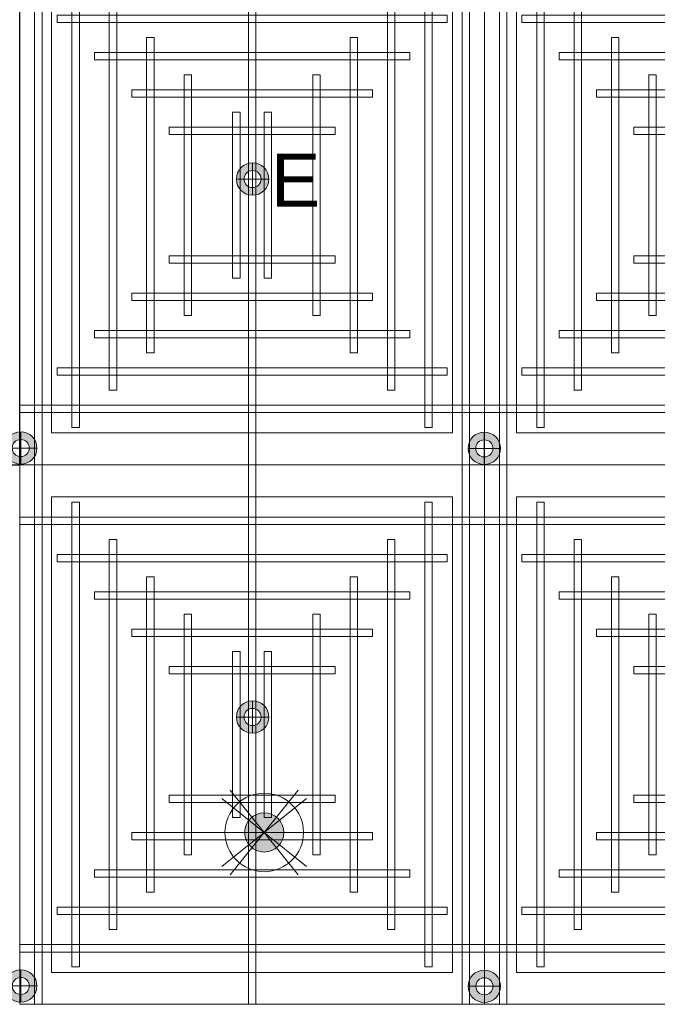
# Model space of a CAD drawing. Header units: millimetres. Extents: x -1097 to 37269, y -9172 to 9131.
# Tile 3 of 36: x 1849 to 3374, y -3245 to -889. Entities that reach past the tile are written whole.
import ezdxf
from ezdxf.enums import TextEntityAlignment as Align

# ---------------------------------------------------------------- set-up
doc = ezdxf.new("R2010")
doc.units = ezdxf.units.MM
doc.linetypes.add('DASHED', pattern=[19.05, 12.7, -6.35])
for name, color, linetype, lineweight in [('Ceiling', 14, 'Continuous', 9), ('E Celing Lighting', 5, 'DASHED', 5), ('Lighting (Ceiling)', 160, 'Continuous', 15)]:
    doc.layers.add(name, color=color, linetype=linetype, lineweight=lineweight)
doc.layers.add('LIGHTING', color=6, linetype='Continuous', lineweight=20, true_color=0xff00ff)
doc.layers.add('RCP LAYOUT', color=9, linetype='Continuous', true_color=0x808080)
doc.styles.get("Standard").update_dxf_attribs({"font": 'arial.ttf'})

# ---------------------------------------------------------------- blocks, each defined once
blk = doc.blocks.new('ljbsdinfpn')
at = {"layer": 'Lighting (Ceiling)', "true_color": 0xff00ff}
h = blk.add_hatch(color=6, dxfattribs=at)
h.dxf.hatch_style = 1
edge = h.paths.add_edge_path()
edge.add_arc((-23157.713, -1088.484), 1.848, 0, 360)
h = blk.add_hatch(color=6, dxfattribs=at)
h.dxf.hatch_style = 1
edge = h.paths.add_edge_path()
edge.add_arc((-23157.713, -1088.484), 1.848, 0, 360)
at = {"layer": 'Lighting (Ceiling)', "color": 6, "true_color": 0xff00ff, "elevation": 0.002}
for points in [[(-23153.733, -1085.286), (-23161.693, -1091.682)], [(-23153.733, -1091.682), (-23161.693, -1085.286)], [(-23160.911, -1084.504), (-23154.515, -1092.464)], [(-23154.515, -1084.504), (-23160.911, -1092.464)]]:
    blk.add_lwpolyline(points, dxfattribs=at)
at = {"layer": 'Lighting (Ceiling)', "color": 6, "true_color": 0xff00ff}
for radius in [3.697, 3.697, 1.848, 1.848]:
    blk.add_circle((-23157.713, -1088.484, 0.002), radius, dxfattribs=at)
blk = doc.blocks.new('skievubjn')
at = {"layer": 'E Celing Lighting', "color": 5, "true_color": 0x0000ff}
blk.add_blockref('ljbsdinfpn', (1744216.734, -77888.991, -0.002), dxfattribs=at)
blk = doc.blocks.new('cl')
at = {"layer": 'Lighting (Ceiling)'}
h = blk.add_hatch(color=0, dxfattribs=at)
h.dxf.hatch_style = 1
h.paths.add_polyline_path([(1.533, 0.03, 1), (-1.533, 0.03, 1)])
h.paths.add_polyline_path([(-0.806, 0.03, -1), (0.806, 0.03, -1)], flags=16)
at = {"layer": 'Lighting (Ceiling)', "color": 0}
for p, q in [((0, 1.562), (0, -1.503)), ((-1.533, 0.03), (1.533, 0.03))]:
    blk.add_line(p, q, dxfattribs=at)
for radius in [1.533, 0.806]:
    blk.add_circle((0, 0.03), radius, dxfattribs=at)
at = {"color": 0}
blk.add_attdef('NAME', text='', height=5, dxfattribs=at).set_placement((0.838, 2.713), align=Align.MIDDLE_CENTER)
blk = doc.blocks.new('A$Cbacd199c')
at = {"layer": 'LIGHTING'}
for name, p, xscale, yscale, zscale in [('skievubjn', (-43712465.4, 2003193.7), 25.4, 25.4, 25.4), ('cl', (1851, -1915), 25.32885420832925, 25.32885420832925, 25.32885420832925), ('cl', (2960.4, -1915.8), 25.32885420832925, 25.32885420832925, 25.32885420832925), ('cl', (2405.8, -2558.7), 25.32885420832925, 25.32885420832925, 25.32885420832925), ('cl', (1851.1, -3202.3), 25.32885420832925, 25.32885420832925, 25.32885420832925), ('cl', (2960.5, -3203.1), 25.32885420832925, 25.32885420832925, 25.32885420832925)]:
    blk.add_blockref(name, p, dxfattribs=dict(at, xscale=xscale, yscale=yscale, zscale=zscale))
blk = doc.blocks.new('A$C3c35f28b')
at = {"layer": 'LIGHTING', "color": 3, "true_color": 0x00ff00}
ref = blk.add_blockref('cl', (2405.8, -1271.4), dxfattribs=dict(at, xscale=-25.32885420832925, yscale=25.32885420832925, zscale=25.32885420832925))
ref.add_attrib('NAME', 'E', dxfattribs={"layer": '0', "color": 0, "height": 126.6}).set_placement((2508.9, -1273.1), align=Align.MIDDLE_CENTER)
blk = doc.blocks.new('ceiling inst 2')
at = {"color": 8, "lineweight": 0, "ltscale": 0.25, "true_color": 0x808080}
for points in [[(1722740.061, -79108.617), (1722783.851, -79108.617), (1722783.851, -79057.793), (1722740.061, -79057.793)], [(1722743.061, -79105.617), (1722780.851, -79105.617), (1722780.851, -79060.793), (1722743.061, -79060.793)]]:
    blk.add_lwpolyline(points, close=True, dxfattribs=at)
at = {"layer": 'Ceiling', "color": 8, "lineweight": 0, "ltscale": 0.25, "true_color": 0x808080}
for points in [[(1722741.468, -79108.617), (1722742.172, -79108.617), (1722742.172, -79057.793), (1722741.468, -79057.793)], [(1722761.604, -79108.617), (1722762.308, -79108.617), (1722762.308, -79057.793), (1722761.604, -79057.793)], [(1722782.444, -79108.617), (1722781.74, -79108.617), (1722781.74, -79057.793), (1722782.444, -79057.793)], [(1722744.986, -79105.098), (1722745.69, -79105.098), (1722745.69, -79061.312), (1722744.986, -79061.312)], [(1722778.222, -79105.098), (1722778.926, -79105.098), (1722778.926, -79061.312), (1722778.222, -79061.312)], [(1722783.851, -79063.423), (1722740.061, -79063.423), (1722740.061, -79062.719), (1722783.851, -79062.719)], [(1722748.505, -79101.58), (1722749.208, -79101.58), (1722749.208, -79064.83), (1722748.505, -79064.83)], [(1722774.704, -79101.58), (1722775.407, -79101.58), (1722775.407, -79064.83), (1722774.704, -79064.83)], [(1722780.333, -79066.237), (1722780.333, -79066.941), (1722743.583, -79066.941), (1722743.583, -79066.237)], [(1722752.023, -79098.062), (1722752.726, -79098.062), (1722752.726, -79068.348), (1722752.023, -79068.348)], [(1722771.186, -79098.062), (1722771.889, -79098.062), (1722771.889, -79068.348), (1722771.186, -79068.348)], [(1722776.817, -79069.755), (1722776.817, -79070.459), (1722747.103, -79070.459), (1722747.103, -79069.755)], [(1722756.248, -79094.544), (1722755.545, -79094.544), (1722755.545, -79071.866), (1722756.248, -79071.866)], [(1722767.667, -79094.544), (1722768.371, -79094.544), (1722768.371, -79071.866), (1722767.667, -79071.866)], [(1722773.297, -79073.274), (1722773.297, -79073.977), (1722750.619, -79073.977), (1722750.619, -79073.274)], [(1722760.822, -79091.026), (1722760.118, -79091.026), (1722760.118, -79075.385), (1722760.822, -79075.385)], [(1722763.094, -79091.026), (1722763.797, -79091.026), (1722763.797, -79075.385), (1722763.094, -79075.385)], [(1722769.778, -79076.792), (1722769.778, -79077.496), (1722754.137, -79077.496), (1722754.137, -79076.792)], [(1722769.778, -79089.618), (1722769.778, -79088.915), (1722754.137, -79088.915), (1722754.137, -79089.618)], [(1722773.297, -79093.136), (1722773.297, -79092.433), (1722750.619, -79092.433), (1722750.619, -79093.136)], [(1722776.815, -79096.655), (1722776.815, -79095.951), (1722747.101, -79095.951), (1722747.101, -79096.655)], [(1722780.333, -79100.173), (1722780.333, -79099.469), (1722743.583, -79099.469), (1722743.583, -79100.173)], [(1722783.851, -79102.988), (1722740.061, -79102.988), (1722740.061, -79103.691), (1722783.851, -79103.691)]]:
    blk.add_lwpolyline(points, close=True, dxfattribs=at)
blk = doc.blocks.new('grid 2')
at = {"color": 8, "ltscale": 0.25, "true_color": 0x808080}
blk.add_lwpolyline([(1721746.244, -78535.543), (1721746.244, -78738.836), (1721658.663, -78738.836), (1721658.663, -78992.952), (1721877.616, -78992.952), (1721877.616, -79196.245), (1721527.292, -79196.245), (1721527.292, -79145.422), (1721483.502, -79145.422), (1721483.502, -78942.129), (1721527.292, -78942.129), (1721527.292, -78789.659), (1721483.502, -78789.659), (1721483.502, -78535.543)], close=True, dxfattribs=at)
at = {"color": 8, "true_color": 0x808080}
for p in [(-1212.769, 166.488), (-1212.769, 115.665)]:
    blk.add_blockref('ceiling inst 2', p, dxfattribs=at)
at = {"color": 8, "true_color": 0x808080, "xscale": -1}
for p in [(3444354.934, 166.488), (3444354.934, 115.665)]:
    blk.add_blockref('ceiling inst 2', p, dxfattribs=at)
blk = doc.blocks.new('IRISH HOUSE-RCP LAYOUT')
at = {"xscale": 25.4, "yscale": 25.4, "zscale": 25.4}
blk.add_blockref('grid 2', (-43724944.7, 2003175.6), dxfattribs=at)

msp = doc.modelspace()

# ---------------------------------------------------------------- block references
for name in ['A$C3c35f28b', 'A$Cbacd199c']:
    msp.add_blockref(name, (0, 0))
at = {"layer": 'RCP LAYOUT'}
msp.add_blockref('IRISH HOUSE-RCP LAYOUT', (0, 0), dxfattribs=at)

doc.saveas('drawing.dxf')
